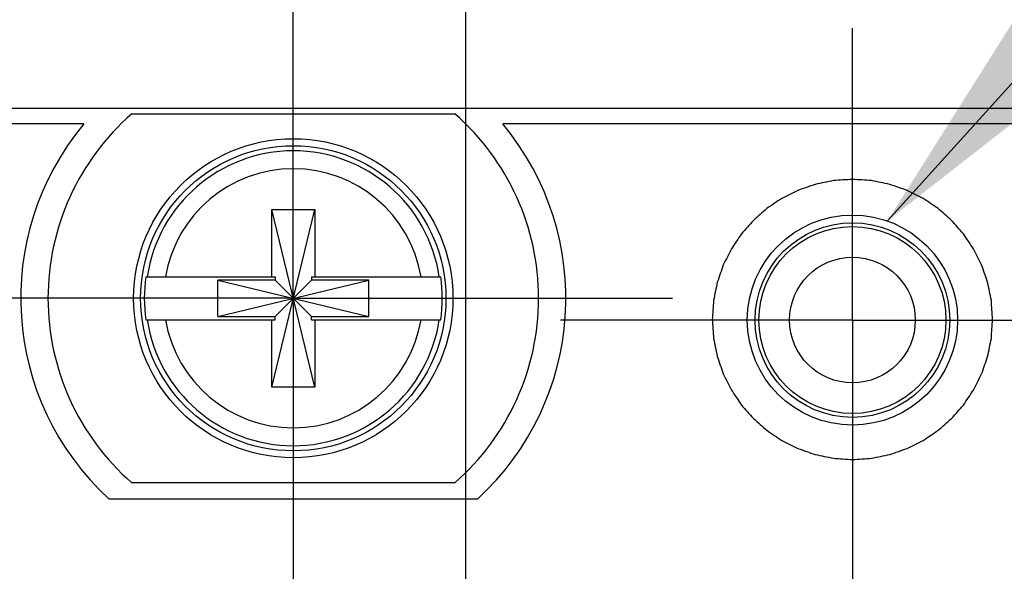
# Model space of a CAD drawing. Header units: inches. Extents: x 0.2 to 16.8, y 0.1 to 10.8.
# Tile 34 of 46: x 3.794 to 4.426, y 7.473 to 7.827. Entities that reach past the tile are written whole.
import ezdxf

# ---------------------------------------------------------------- set-up
doc = ezdxf.new("R2010")
doc.units = ezdxf.units.IN
doc.header["$LTSCALE"] = 0.935
doc.header["$MEASUREMENT"] = 0
doc.linetypes.add('CENTER', pattern=[0.6, 0.375, -0.075, 0.075, -0.075])
doc.layers.get('0').update_dxf_attribs({"linetype": 'CONTINUOUS'})
for name, color, linetype in [('DATUMCURVES', 7, 'CONTINUOUS'), ('DEFAULT_1', 7, 'CENTER'), ('DETAIL', 7, 'CONTINUOUS'), ('DIMENSIONS', 7, 'CONTINUOUS')]:
    doc.layers.add(name, color=color, linetype=linetype)
doc.styles.get("Standard").update_dxf_attribs({"font": 'txt', "width": 0.8})
doc.dimstyles.new('DIMSTYLE_2', dxfattribs={"dimtxt": 0.125, "dimasz": 0.18, "dimexe": 0.18, "dimexo": 0.0625, "dimgap": 0.09, "dimtad": 0, "dimtih": 1, "dimtoh": 1, "dimdec": 3, "dimzin": 4, "dimdsep": 46, "dimtxsty": 'STANDARD', "dimblk": '_FILLED', "dimblk1": '_FILLED', "dimblk2": '_FILLED', "dimcen": 0.09, "dimadec": 0, "dimazin": 0, "dimtp": 0.001, "dimtm": 0.001, "dimtfac": 1, "dimtdec": 3, "dimtofl": 0, "dimtmove": 0, "dimatfit": 3, "dimldrblk": '_FILLED', "dimfxl": 1, "dimtolj": 1, "dimtzin": 4, "dimarcsym": 0})

# ---------------------------------------------------------------- blocks, each defined once
blk = doc.blocks.new('*D2')
at = {"layer": 'DIMENSIONS', "color": 2, "linetype": 'CONTINUOUS'}
blk.add_line((4.57894, 7.63433), (5.16314, 7.63433), dxfattribs=at)
at = {"layer": 'DIMENSIONS', "color": 2, "linetype": 'CONTINUOUS', "width": 0.8}
for s, p in [('[', (5.75064, 7.57183)), (']', (6.25064, 7.57183)), ('.014', (5.22564, 7.57183)), ('0.36', (5.85064, 7.57183))]:
    blk.add_text(s, height=0.125, dxfattribs=at).set_placement(p)
blk = doc.blocks.new('_FILLED')
at = {"color": 0, "linetype": 'BYBLOCK'}
blk.add_solid([(0, 0), (-1, 0.1736), (-1, -0.1736)], dxfattribs=at)
blk = doc.blocks.new('*D3')
at = {"layer": 'DIMENSIONS', "color": 2, "linetype": 'CONTINUOUS'}
blk.add_line((3.83322, 6.60041), (2.98844, 6.60041), dxfattribs=at)
at = {"layer": 'DIMENSIONS', "color": 2, "linetype": 'CONTINUOUS', "width": 0.8}
for s, p in [('[', (2.22594, 6.53791)), (']', (2.82594, 6.53791)), ('1.048', (1.60094, 6.53791)), ('26.62', (2.32594, 6.53791)), ('-', (1.50094, 6.53791))]:
    blk.add_text(s, height=0.125, dxfattribs=at).set_placement(p)
blk = doc.blocks.new('*D4')
at = {"layer": 'DIMENSIONS', "color": 2, "linetype": 'CONTINUOUS'}
blk.add_line((3.83322, 4.10041), (2.98844, 4.10041), dxfattribs=at)
at = {"layer": 'DIMENSIONS', "color": 2, "linetype": 'CONTINUOUS', "width": 0.8}
for s, p in [('[', (2.22594, 4.03791)), (']', (2.82594, 4.03791)), ('3.548', (1.60094, 4.03791)), ('90.12', (2.32594, 4.03791)), ('-', (1.50094, 4.03791))]:
    blk.add_text(s, height=0.125, dxfattribs=at).set_placement(p)
blk = doc.blocks.new('*D12')
at = {"layer": 'DIMENSIONS', "color": 2, "linetype": 'CONTINUOUS'}
for p, q in [((4.15807, 8.1638), (4.15807, 8.45783)), ((4.08072, 8.11379), (4.15807, 8.1638)), ((4.08072, 6.84791), (4.08072, 8.11379))]:
    blk.add_line(p, q, dxfattribs=at)
at = {"layer": 'DIMENSIONS', "color": 2, "linetype": 'CONTINUOUS', "width": 0.8}
for s, p in [(']', (4.22057, 9.84533)), ('2.81', (4.22057, 9.44533)), ('[', (4.22057, 9.34533)), ('.111', (4.22057, 8.82033)), ('2X ', (4.22057, 8.52033))]:
    blk.add_text(s, height=0.125, rotation=90, dxfattribs=at).set_placement(p)

msp = doc.modelspace()

# ---------------------------------------------------------------- linework, layer by layer
at = {"color": 7, "linetype": 'CONTINUOUS'}
for p, q in [((4.46394, 7.77033), (3.67594, 7.77033)), ((3.86619, 7.76683), (4.07369, 7.76683)), ((3.83548, 7.76033), (3.70594, 7.76033)), ((4.43394, 7.76033), (4.10441, 7.76033)), ((3.95616, 7.59124), (3.98372, 7.70542)), ((3.95616, 7.66211), (3.95616, 7.70542)), ((3.98372, 7.59124), (3.95616, 7.70542)), ((3.95616, 7.70542), (3.98372, 7.70542)), ((3.98372, 7.70542), (3.98372, 7.66211)), ((3.87529, 7.66211), (3.95823, 7.66211)), ((3.95823, 7.66211), (3.95823, 7.66004)), ((3.98165, 7.66211), (3.98165, 7.66004)), ((3.98165, 7.66211), (4.06459, 7.66211)), ((3.92142, 7.63662), (3.92142, 7.66004)), ((3.92142, 7.63662), (4.01846, 7.66004)), ((3.95823, 7.66004), (3.92142, 7.66004)), ((3.92142, 7.66004), (4.01846, 7.63662)), ((3.95823, 7.63662), (3.98165, 7.66004)), ((3.98165, 7.63662), (3.95823, 7.66004)), ((4.01846, 7.66004), (3.98165, 7.66004)), ((4.01846, 7.63662), (4.01846, 7.66004)), ((3.92142, 7.63662), (3.95823, 7.63662)), ((3.95823, 7.63455), (3.95823, 7.63662)), ((3.98165, 7.63455), (3.98165, 7.63662)), ((3.98165, 7.63662), (4.01846, 7.63662)), ((3.87529, 7.63455), (3.95823, 7.63455)), ((3.95616, 7.59124), (3.95616, 7.63455)), ((3.98165, 7.63455), (4.06459, 7.63455)), ((3.98372, 7.63455), (3.98372, 7.59124)), ((3.98372, 7.59124), (3.95616, 7.59124)), ((4.07369, 7.52983), (3.86619, 7.52983)), ((4.0882, 7.51933), (3.85169, 7.51933))]:
    msp.add_line(p, q, dxfattribs=at)
for centre, radius in [((3.96994, 7.64833), 0.1025), ((3.96994, 7.64833), 0.09803), ((4.32894, 7.63433), 0.0675), ((4.32894, 7.63433), 0.0625), ((4.32894, 7.63433), 0.06004), ((4.32894, 7.63433), 0.04035)]:
    msp.add_circle(centre, radius, dxfattribs=at)
for radius, start, end in [(0.1575, 131.20295, 228.79705), (0.1575, 311.20295, 48.79705), (0.175, 140.20818, 227.4886), (0.175, 312.5114, 39.79182), (0.09565, 171.71661, 188.28339), (0.09565, 351.71661, 8.28339)]:
    msp.add_arc((3.96994, 7.64833), radius, start, end, dxfattribs=at)
at = {"color": 9, "linetype": 'CONTINUOUS'}
for radius, start, end in [(0.09473, 8.36374, 171.63626), (0.0832, 9.53359, 170.46641), (0.09473, 188.36374, 351.63626), (0.0832, 189.53359, 350.46641)]:
    msp.add_arc((3.96994, 7.64833), radius, start, end, dxfattribs=at)
at = {"layer": 'DATUMCURVES', "color": 40, "linetype": 'CONTINUOUS'}
for points in [[(4.30502, 7.72153, -0.2495), (4.30132, 7.72024, -0.2495), (4.29762, 7.71896, -0.2495), (4.29391, 7.71767, -0.2495)], [(4.31674, 7.72392, -0.2495), (4.31283, 7.72312, -0.2495), (4.30893, 7.72233, -0.2495), (4.30502, 7.72153, -0.2495)], [(4.32896, 7.72474, -0.2495), (4.32488, 7.72447, -0.2495), (4.32081, 7.72419, -0.2495), (4.31674, 7.72392, -0.2495)], [(4.34117, 7.72392, -0.2495), (4.3371, 7.72419, -0.2495), (4.33303, 7.72447, -0.2495), (4.32896, 7.72474, -0.2495)], [(4.35288, 7.72153, -0.2495), (4.34897, 7.72233, -0.2495), (4.34507, 7.72312, -0.2495), (4.34117, 7.72392, -0.2495)], [(4.36398, 7.71767, -0.2495), (4.36028, 7.71896, -0.2495), (4.35658, 7.72024, -0.2495), (4.35288, 7.72153, -0.2495)], [(4.28352, 7.71246, -0.2495), (4.28033, 7.7103, -0.2495), (4.27714, 7.70815, -0.2495), (4.27395, 7.70599, -0.2495)], [(4.29391, 7.71767, -0.2495), (4.29045, 7.71593, -0.2495), (4.28699, 7.7142, -0.2495), (4.28352, 7.71246, -0.2495)], [(4.37437, 7.71246, -0.2495), (4.37091, 7.7142, -0.2495), (4.36744, 7.71593, -0.2495), (4.36398, 7.71767, -0.2495)], [(4.38394, 7.70599, -0.2495), (4.38075, 7.70815, -0.2495), (4.37756, 7.7103, -0.2495), (4.37437, 7.71246, -0.2495)], [(4.27395, 7.70599, -0.2495), (4.27107, 7.70345, -0.2495), (4.26819, 7.70092, -0.2495), (4.26531, 7.69838, -0.2495)], [(4.39258, 7.69838, -0.2495), (4.3897, 7.70092, -0.2495), (4.38682, 7.70345, -0.2495), (4.38394, 7.70599, -0.2495)], [(4.26531, 7.69838, -0.2495), (4.26277, 7.6955, -0.2495), (4.26023, 7.69262, -0.2495), (4.2577, 7.68974, -0.2495)], [(4.40019, 7.68974, -0.2495), (4.39765, 7.69262, -0.2495), (4.39512, 7.6955, -0.2495), (4.39258, 7.69838, -0.2495)], [(4.2577, 7.68974, -0.2495), (4.25554, 7.68655, -0.2495), (4.25339, 7.68336, -0.2495), (4.25123, 7.68017, -0.2495)], [(4.40665, 7.68017, -0.2495), (4.4045, 7.68336, -0.2495), (4.40234, 7.68655, -0.2495), (4.40019, 7.68974, -0.2495)], [(4.25123, 7.68017, -0.2495), (4.2495, 7.6767, -0.2495), (4.24776, 7.67324, -0.2495), (4.24602, 7.66977, -0.2495)], [(4.41186, 7.66977, -0.2495), (4.41013, 7.67324, -0.2495), (4.40839, 7.6767, -0.2495), (4.40665, 7.68017, -0.2495)], [(4.24602, 7.66977, -0.2495), (4.24473, 7.66607, -0.2495), (4.24345, 7.66236, -0.2495), (4.24216, 7.65866, -0.2495)], [(4.41572, 7.65866, -0.2495), (4.41444, 7.66236, -0.2495), (4.41315, 7.66607, -0.2495), (4.41186, 7.66977, -0.2495)], [(4.24216, 7.65866, -0.2495), (4.24137, 7.65476, -0.2495), (4.24057, 7.65085, -0.2495), (4.23977, 7.64695, -0.2495)], [(4.41811, 7.64695, -0.2495), (4.41732, 7.65085, -0.2495), (4.41652, 7.65476, -0.2495), (4.41572, 7.65866, -0.2495)], [(4.23977, 7.64695, -0.2495), (4.2395, 7.64288, -0.2495), (4.23922, 7.63881, -0.2495), (4.23895, 7.63474, -0.2495)], [(4.41893, 7.63474, -0.2495), (4.41866, 7.63881, -0.2495), (4.41839, 7.64288, -0.2495), (4.41811, 7.64695, -0.2495)], [(4.23895, 7.63474, -0.2495), (4.23922, 7.63067, -0.2495), (4.2395, 7.6266, -0.2495), (4.23977, 7.62253, -0.2495)], [(4.41811, 7.62253, -0.2495), (4.41839, 7.6266, -0.2495), (4.41866, 7.63067, -0.2495), (4.41893, 7.63474, -0.2495)], [(4.23977, 7.62253, -0.2495), (4.24057, 7.61863, -0.2495), (4.24137, 7.61472, -0.2495), (4.24216, 7.61082, -0.2495)], [(4.41572, 7.61082, -0.2495), (4.41652, 7.61472, -0.2495), (4.41732, 7.61863, -0.2495), (4.41811, 7.62253, -0.2495)], [(4.24216, 7.61082, -0.2495), (4.24345, 7.60712, -0.2495), (4.24473, 7.60341, -0.2495), (4.24602, 7.59971, -0.2495)], [(4.41186, 7.59971, -0.2495), (4.41315, 7.60341, -0.2495), (4.41444, 7.60712, -0.2495), (4.41572, 7.61082, -0.2495)], [(4.24602, 7.59971, -0.2495), (4.24776, 7.59625, -0.2495), (4.2495, 7.59278, -0.2495), (4.25123, 7.58932, -0.2495)], [(4.40665, 7.58932, -0.2495), (4.40839, 7.59278, -0.2495), (4.41013, 7.59625, -0.2495), (4.41186, 7.59971, -0.2495)], [(4.25123, 7.58932, -0.2495), (4.25339, 7.58613, -0.2495), (4.25554, 7.58294, -0.2495), (4.2577, 7.57975, -0.2495)], [(4.40019, 7.57975, -0.2495), (4.40234, 7.58294, -0.2495), (4.4045, 7.58613, -0.2495), (4.40665, 7.58932, -0.2495)], [(4.2577, 7.57975, -0.2495), (4.26023, 7.57687, -0.2495), (4.26277, 7.57398, -0.2495), (4.26531, 7.5711, -0.2495)], [(4.39258, 7.5711, -0.2495), (4.39512, 7.57398, -0.2495), (4.39765, 7.57687, -0.2495), (4.40019, 7.57975, -0.2495)], [(4.26531, 7.5711, -0.2495), (4.26819, 7.56857, -0.2495), (4.27107, 7.56603, -0.2495), (4.27395, 7.5635, -0.2495)], [(4.38394, 7.5635, -0.2495), (4.38682, 7.56603, -0.2495), (4.3897, 7.56857, -0.2495), (4.39258, 7.5711, -0.2495)], [(4.27395, 7.5635, -0.2495), (4.27714, 7.56134, -0.2495), (4.28033, 7.55919, -0.2495), (4.28352, 7.55703, -0.2495)], [(4.37437, 7.55703, -0.2495), (4.37756, 7.55919, -0.2495), (4.38075, 7.56134, -0.2495), (4.38394, 7.5635, -0.2495)], [(4.28352, 7.55703, -0.2495), (4.28699, 7.55529, -0.2495), (4.29045, 7.55356, -0.2495), (4.29391, 7.55182, -0.2495)], [(4.36398, 7.55182, -0.2495), (4.36744, 7.55356, -0.2495), (4.37091, 7.55529, -0.2495), (4.37437, 7.55703, -0.2495)], [(4.29391, 7.55182, -0.2495), (4.29762, 7.55053, -0.2495), (4.30132, 7.54925, -0.2495), (4.30502, 7.54796, -0.2495)], [(4.35288, 7.54796, -0.2495), (4.35658, 7.54925, -0.2495), (4.36028, 7.55053, -0.2495), (4.36398, 7.55182, -0.2495)], [(4.30502, 7.54796, -0.2495), (4.30893, 7.54716, -0.2495), (4.31283, 7.54637, -0.2495), (4.31674, 7.54557, -0.2495)], [(4.31674, 7.54557, -0.2495), (4.32081, 7.54529, -0.2495), (4.32488, 7.54502, -0.2495), (4.32896, 7.54474, -0.2495)], [(4.32896, 7.54474, -0.2495), (4.33303, 7.54502, -0.2495), (4.3371, 7.54529, -0.2495), (4.34117, 7.54557, -0.2495)], [(4.34117, 7.54557, -0.2495), (4.34507, 7.54637, -0.2495), (4.34897, 7.54716, -0.2495), (4.35288, 7.54796, -0.2495)]]:
    msp.add_open_spline(points, degree=3, dxfattribs=at)
at = {"layer": 'DEFAULT_1', "color": 7, "linetype": 'CENTER'}
for p, q in [((3.96994, 7.64833), (3.96994, 7.89183)), ((4.32894, 7.63433), (4.32894, 7.82183)), ((3.96994, 7.64833), (3.72644, 7.64833)), ((3.96994, 7.64833), (3.96994, 7.40483)), ((3.96994, 7.64833), (4.21344, 7.64833)), ((4.32894, 7.63433), (4.14144, 7.63433)), ((4.32894, 7.63433), (4.32894, 7.44683)), ((4.32894, 7.63433), (4.51644, 7.63433))]:
    msp.add_line(p, q, dxfattribs=at)
at = {"layer": 'DETAIL', "color": 2, "linetype": 'CONTINUOUS'}
msp.add_line((4.35136, 7.69799), (5.09394, 8.52033), dxfattribs=at)
msp.add_solid([(4.4488, 7.85253), (4.35136, 7.69799), (4.49519, 7.81064)], dxfattribs=at)

# ---------------------------------------------------------------- dimensions: what is measured, and where the dimension line sits
at = {"layer": 'DIMENSIONS', "color": 2, "linetype": 'CONTINUOUS'}
for feature_location, offset, origin, text, picture, middle in [((4.08072, 6.84791), (0.07735, 1.60992), (3.96994, 7.89183), '2X <>', '*D12', (4.15807, 9.23283)), ((3.83322, 6.60041), (-0.84478, 0), (3.72644, 7.64833), '-<>', '*D3', (2.21344, 6.60041)), ((3.83322, 4.10041), (-0.84478, 0), (3.72644, 7.64833), '-<>', '*D4', (2.21344, 4.10041))]:
    dim = msp.add_ordinate_dim(feature_location=feature_location, offset=offset, dtype=0, origin=origin, text=text, dimstyle='DIMSTYLE_2', dxfattribs=at)
    dim.commit()
    dim.dimension.update_dxf_attribs({"geometry": picture, "text_midpoint": middle})
dim = msp.add_ordinate_dim(feature_location=(4.57894, 7.63433), offset=(0.5842, 0), dtype=0, origin=(3.96994, 7.64833), dimstyle='DIMSTYLE_2', dxfattribs=at)
dim.commit()
dim.dimension.update_dxf_attribs({"geometry": '*D2', "text_midpoint": (5.78814, 7.63433)})

doc.saveas('drawing.dxf')
